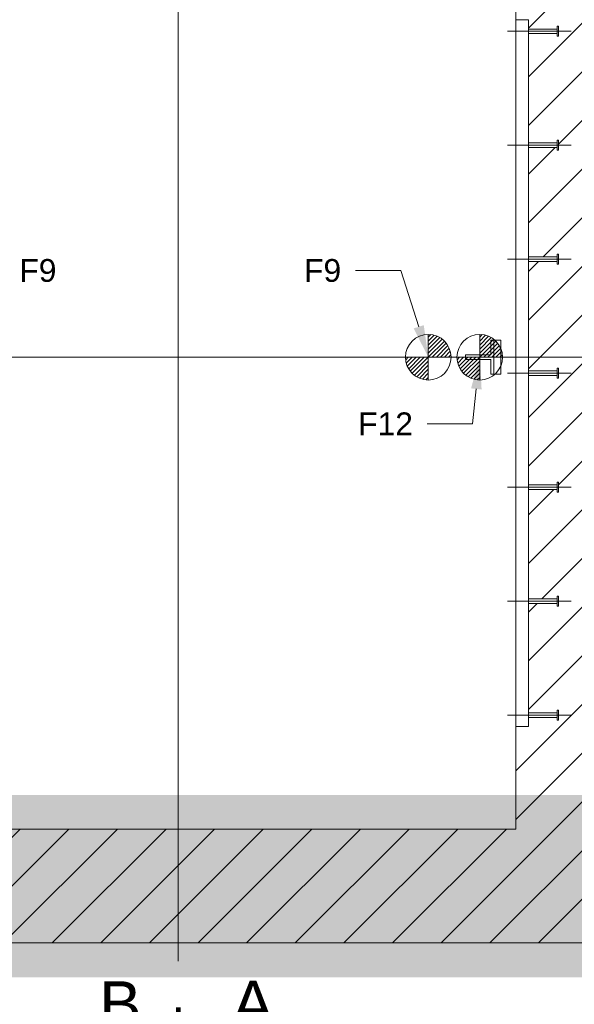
# Model space of a CAD drawing. Extents: x 294 to 994, y 7 to 427.
# Tile 5 of 33: x 509 to 534, y 43 to 86. Entities that reach past the tile are written whole.
import ezdxf
from ezdxf.lldxf.tags import DXFTag

# ---------------------------------------------------------------- set-up
doc = ezdxf.new("R2010")
doc.units = 0
doc.layers.get('0').update_dxf_attribs({"lineweight": 5})
for name, color, linetype, lineweight, true_color in [('3', 9, 'grob', 5, 0x808080), ('7', 9, 'STRICHPUNKT2', 5, 0x808080), ('8_Schraffur', 9, 'Continuous', 5, 0x808080)]:
    doc.layers.add(name, color=color, linetype=linetype, lineweight=lineweight, true_color=true_color)
doc.layers.add('LDShaft-AM_0', color=7, linetype='Continuous', lineweight=50)
doc.layers.add('X_Geometrie', color=3, linetype='Continuous', lineweight=50, true_color=0x00ff00, plot=False)
doc.styles.get("Standard").update_dxf_attribs({"font": 'arial.ttf'})
tags = doc.linetypes.add('fein_strichliert', pattern=[4, 1, -2, 1]).pattern_tags.tags
tags[8:9] = [DXFTag(74, 4), DXFTag(75, 0), DXFTag(340, '0'), DXFTag(46, 0.0), DXFTag(50, 0.0), DXFTag(44, 0.0), DXFTag(45, 0.0)]
tags[6:7] = [DXFTag(74, 4), DXFTag(75, 0), DXFTag(340, '0'), DXFTag(46, 0.0), DXFTag(50, 0.0), DXFTag(44, 0.0), DXFTag(45, 0.0)]
tags[4:5] = [DXFTag(74, 4), DXFTag(75, 0), DXFTag(340, '0'), DXFTag(46, 0.0), DXFTag(50, 0.0), DXFTag(44, 0.0), DXFTag(45, 0.0)]
tags = doc.linetypes.add('grob', pattern=[14, 3, -8, 3]).pattern_tags.tags
tags[8:9] = [DXFTag(74, 4), DXFTag(75, 0), DXFTag(340, '0'), DXFTag(46, 0.0), DXFTag(50, 0.0), DXFTag(44, 0.0), DXFTag(45, 0.0)]
tags[6:7] = [DXFTag(74, 4), DXFTag(75, 0), DXFTag(340, '0'), DXFTag(46, 0.0), DXFTag(50, 0.0), DXFTag(44, 0.0), DXFTag(45, 0.0)]
tags[4:5] = [DXFTag(74, 4), DXFTag(75, 0), DXFTag(340, '0'), DXFTag(46, 0.0), DXFTag(50, 0.0), DXFTag(44, 0.0), DXFTag(45, 0.0)]
tags = doc.linetypes.add('STRICHPUNKT2', pattern=[12.7, 6.35, -3.175, 0, -3.175]).pattern_tags.tags
tags[10:11] = [DXFTag(74, 4), DXFTag(75, 0), DXFTag(340, '0'), DXFTag(46, 0.0), DXFTag(50, 0.0), DXFTag(44, 0.0), DXFTag(45, 0.0)]
tags[8:9] = [DXFTag(74, 4), DXFTag(75, 0), DXFTag(340, '0'), DXFTag(46, 0.0), DXFTag(50, 0.0), DXFTag(44, 0.0), DXFTag(45, 0.0)]
tags[6:7] = [DXFTag(74, 4), DXFTag(75, 0), DXFTag(340, '0'), DXFTag(46, 0.0), DXFTag(50, 0.0), DXFTag(44, 0.0), DXFTag(45, 0.0)]
tags[4:5] = [DXFTag(74, 4), DXFTag(75, 0), DXFTag(340, '0'), DXFTag(46, 0.0), DXFTag(50, 0.0), DXFTag(44, 0.0), DXFTag(45, 0.0)]

# ---------------------------------------------------------------- blocks, each defined once
blk = doc.blocks.new('Schraffur-A05LE2BNBH', base_point=(516.197, 45.616))
at = {"color": 0, "lineweight": -2}
for p, q in [((531.577, 68.671), (534.222, 71.316)), ((532.897, 65.72), (536.017, 68.84)), ((531.577, 64.4), (532.693, 65.516)), ((532.164, 60.716), (536.017, 64.569)), ((531.577, 60.129), (531.964, 60.516)), ((531.577, 55.858), (536.017, 60.298)), ((531.017, 51.027), (536.017, 56.027)), ((529.877, 45.616), (536.017, 51.756)), ((516.197, 49.02), (517.793, 50.616)), ((517.064, 45.616), (522.064, 50.616)), ((521.335, 45.616), (526.335, 50.616)), ((525.606, 45.616), (530.606, 50.616)), ((534.148, 45.616), (536.017, 47.485))]:
    blk.add_line(p, q, dxfattribs=at)
at = {"color": 0, "linetype": 'fein_strichliert', "lineweight": -2, "ltscale": 0.13}
for p, q in [((531.577, 70.806), (532.086, 71.316)), ((531.577, 66.535), (536.017, 70.975)), ((531.577, 62.264), (536.017, 66.704)), ((531.577, 57.993), (536.017, 62.433)), ((531.017, 53.162), (536.017, 58.162)), ((527.741, 45.616), (536.017, 53.892)), ((516.197, 46.884), (519.929, 50.616)), ((519.2, 45.616), (524.2, 50.616)), ((523.471, 45.616), (528.471, 50.616)), ((532.012, 45.616), (536.017, 49.621))]:
    blk.add_line(p, q, dxfattribs=at)
blk = doc.blocks.new('Schraffur-A05LE2BPBH', base_point=(494.017, 45.616))
at = {"color": 0, "lineweight": -2}
for p, q in [((494.017, 69.549), (495.784, 71.316)), ((494.017, 65.278), (498.457, 69.718)), ((494.017, 61.007), (498.457, 65.447)), ((497.996, 60.716), (498.457, 61.176)), ((494.017, 56.736), (497.796, 60.516)), ((497.267, 55.716), (498.457, 56.905)), ((494.017, 52.465), (497.137, 55.585)), ((494.017, 48.194), (499.017, 53.194)), ((495.71, 45.616), (500.71, 50.616)), ((499.98, 45.616), (504.98, 50.616)), ((504.251, 45.616), (509.251, 50.616)), ((508.522, 45.616), (513.522, 50.616)), ((512.793, 45.616), (516.197, 49.02))]:
    blk.add_line(p, q, dxfattribs=at)
at = {"color": 0, "linetype": 'fein_strichliert', "lineweight": -2, "ltscale": 0.13}
for p, q in [((497.319, 70.716), (497.919, 71.316)), ((494.017, 67.414), (497.137, 70.534)), ((494.017, 63.143), (498.457, 67.583)), ((494.017, 58.872), (498.457, 63.312)), ((494.017, 54.601), (498.457, 59.041)), ((494.017, 50.33), (498.803, 55.116)), ((494.017, 46.059), (499.017, 51.059)), ((497.845, 45.616), (502.845, 50.616)), ((502.116, 45.616), (507.116, 50.616)), ((506.387, 45.616), (511.387, 50.616)), ((510.658, 45.616), (515.658, 50.616)), ((514.929, 45.616), (516.197, 46.884))]:
    blk.add_line(p, q, dxfattribs=at)
blk = doc.blocks.new('Schraffur-A05LE2BTBH', base_point=(516.197, 71.316))
at = {"color": 0, "linetype": 'fein_strichliert', "lineweight": -2, "ltscale": 0.13}
for p, q in [((516.197, 89.594), (519.719, 93.116)), ((518.99, 88.116), (523.99, 93.116)), ((523.261, 88.116), (528.261, 93.116)), ((527.532, 88.116), (532.532, 93.116)), ((531.017, 87.33), (536.017, 92.33)), ((531.577, 83.619), (536.017, 88.059)), ((532.897, 80.668), (536.017, 83.788)), ((531.577, 79.348), (532.745, 80.516)), ((532.216, 75.716), (536.017, 79.517)), ((531.577, 75.077), (532.016, 75.516)), ((532.086, 71.316), (536.017, 75.246))]:
    blk.add_line(p, q, dxfattribs=at)
at = {"color": 0, "lineweight": -2}
for p, q in [((516.197, 91.729), (517.584, 93.116)), ((516.855, 88.116), (521.855, 93.116)), ((521.125, 88.116), (526.126, 93.116)), ((525.396, 88.116), (530.397, 93.116)), ((529.667, 88.116), (534.668, 93.116)), ((531.577, 85.754), (536.017, 90.194)), ((531.577, 81.483), (536.017, 85.923)), ((531.577, 77.213), (536.017, 81.653)), ((531.577, 72.942), (536.017, 77.382)), ((534.222, 71.316), (536.017, 73.111))]:
    blk.add_line(p, q, dxfattribs=at)
blk = doc.blocks.new('Schraffur-A05LE2BVBH', base_point=(494.017, 71.316))
at = {"color": 0, "linetype": 'fein_strichliert', "lineweight": -2, "ltscale": 0.13}
for p, q in [((494.017, 84.497), (502.636, 93.116)), ((494.017, 88.768), (498.365, 93.116)), ((494.017, 93.039), (494.094, 93.116)), ((501.906, 88.116), (506.907, 93.116)), ((506.177, 88.116), (511.178, 93.116)), ((510.448, 88.116), (515.449, 93.116)), ((514.719, 88.116), (516.197, 89.594)), ((494.017, 80.226), (498.457, 84.666)), ((494.017, 75.955), (498.457, 80.395)), ((498.048, 75.716), (498.457, 76.124)), ((494.017, 71.685), (497.848, 75.516)), ((497.919, 71.316), (498.457, 71.854))]:
    blk.add_line(p, q, dxfattribs=at)
at = {"color": 0, "lineweight": -2}
for p, q in [((494.017, 86.633), (500.5, 93.116)), ((494.017, 90.904), (496.229, 93.116)), ((499.771, 88.116), (504.771, 93.116)), ((504.042, 88.116), (509.042, 93.116)), ((508.313, 88.116), (513.313, 93.116)), ((512.584, 88.116), (516.197, 91.729)), ((497.371, 85.716), (499.017, 87.362)), ((494.017, 82.362), (497.137, 85.482)), ((494.017, 78.091), (498.457, 82.531)), ((494.017, 73.82), (498.457, 78.26)), ((495.784, 71.316), (498.457, 73.989))]:
    blk.add_line(p, q, dxfattribs=at)
blk = doc.blocks.new('Blockreferenz-A05LE2C1BH', base_point=(491.917, 44.816))
at = {"layer": '7', "linetype": 'STRICHPUNKT2', "ltscale": 0.13}
for p, q in [((516.197, 71.316), (516.197, 94.016)), ((491.917, 71.316), (516.197, 71.316)), ((516.197, 44.816), (516.197, 71.316)), ((516.197, 71.316), (538.117, 71.316))]:
    blk.add_line(p, q, dxfattribs=at)
blk = doc.blocks.new('Polygon-A05LE2CDBH', base_point=(494.017, 45.616))
at = {"color": 0, "linetype": 'ByBlock', "lineweight": -2, "ltscale": 0.13}
blk.add_line((536.017, 45.616), (494.017, 45.616), dxfattribs=at)
blk = doc.blocks.new('Blockreferenz-A05LE2CRBH', base_point=(516.141, 40.639))
at = {"color": 0, "linetype": 'ByBlock', "lineweight": -2, "ltscale": 0.5}
for p, q in [((516.141, 40.639), (516.141, 42.792)), ((516.16, 40.639), (516.16, 42.792)), ((516.178, 40.639), (516.178, 42.792)), ((516.197, 40.639), (516.197, 42.792)), ((516.216, 40.639), (516.216, 42.792)), ((516.234, 40.639), (516.234, 42.792)), ((516.253, 40.639), (516.253, 42.792)), ((517.995, 42.062), (516.253, 41.716)), ((517.995, 41.92), (517.282, 41.92)), ((517.995, 41.939), (517.375, 41.939)), ((517.995, 41.957), (517.469, 41.957)), ((517.995, 41.976), (517.562, 41.976)), ((517.995, 41.995), (517.656, 41.995)), ((517.995, 42.013), (517.749, 42.013)), ((517.995, 42.032), (517.843, 42.032)), ((517.995, 42.05), (517.936, 42.05)), ((517.995, 42.062), (517.995, 41.716)), ((517.995, 41.369), (516.253, 41.716)), ((520.285, 41.716), (516.253, 41.716)), ((520.285, 41.734), (516.346, 41.734)), ((520.285, 41.697), (516.346, 41.697)), ((520.285, 41.753), (516.44, 41.753)), ((520.285, 41.678), (516.44, 41.678)), ((520.285, 41.771), (516.533, 41.771)), ((520.285, 41.66), (516.533, 41.66)), ((517.995, 41.79), (516.627, 41.79)), ((517.995, 41.641), (516.627, 41.641)), ((517.995, 41.809), (516.72, 41.809)), ((517.995, 41.623), (516.72, 41.623)), ((517.995, 41.827), (516.814, 41.827)), ((517.995, 41.604), (516.814, 41.604)), ((517.995, 41.846), (516.907, 41.846)), ((517.995, 41.585), (516.907, 41.585)), ((517.995, 41.864), (517.001, 41.864)), ((517.995, 41.567), (517.001, 41.567)), ((517.995, 41.883), (517.094, 41.883)), ((517.995, 41.548), (517.094, 41.548)), ((517.995, 41.902), (517.188, 41.902)), ((517.995, 41.53), (517.188, 41.53)), ((517.995, 41.511), (517.282, 41.511)), ((517.995, 41.492), (517.375, 41.492)), ((517.995, 41.474), (517.469, 41.474)), ((517.995, 41.716), (517.995, 41.369)), ((517.995, 41.455), (517.562, 41.455)), ((517.995, 41.437), (517.656, 41.437)), ((517.995, 41.418), (517.749, 41.418)), ((517.995, 41.399), (517.843, 41.399)), ((517.995, 41.381), (517.936, 41.381))]:
    blk.add_line(p, q, dxfattribs=at)
at = {"color": 0, "lineweight": -2, "insert": (518.543, 43.957), "char_height": 2, "attachment_point": 1}
blk.add_mtext('{\\fArial;A}', dxfattribs=at)
blk = doc.blocks.new('Blockreferenz-A05LE2CTBH', base_point=(512.108, 40.62))
at = {"color": 0, "linetype": 'ByBlock', "lineweight": -2, "ltscale": 0.5}
for p, q in [((516.141, 40.62), (516.141, 42.774)), ((516.16, 40.62), (516.16, 42.774)), ((516.178, 40.62), (516.178, 42.774)), ((516.197, 40.62), (516.197, 42.774)), ((516.215, 40.62), (516.215, 42.774)), ((516.234, 40.62), (516.234, 42.774)), ((516.252, 40.62), (516.252, 42.774)), ((514.399, 42.043), (516.141, 41.697)), ((514.399, 42.043), (514.399, 41.697)), ((514.399, 42.032), (514.457, 42.032)), ((514.399, 42.013), (514.551, 42.013)), ((514.399, 41.995), (514.644, 41.995)), ((514.399, 41.976), (514.738, 41.976)), ((514.399, 41.957), (514.831, 41.957)), ((514.399, 41.939), (514.925, 41.939)), ((514.399, 41.92), (515.019, 41.92)), ((512.108, 41.753), (515.86, 41.753)), ((512.108, 41.734), (515.954, 41.734)), ((512.108, 41.716), (516.047, 41.716)), ((512.108, 41.697), (516.141, 41.697)), ((512.108, 41.678), (516.047, 41.678)), ((512.108, 41.66), (515.954, 41.66)), ((512.108, 41.641), (515.86, 41.641)), ((514.399, 41.902), (515.112, 41.902)), ((514.399, 41.883), (515.206, 41.883)), ((514.399, 41.864), (515.299, 41.864)), ((514.399, 41.846), (515.393, 41.846)), ((514.399, 41.827), (515.486, 41.827)), ((514.399, 41.809), (515.58, 41.809)), ((514.399, 41.79), (515.673, 41.79)), ((514.399, 41.771), (515.767, 41.771)), ((514.399, 41.697), (514.399, 41.351)), ((514.399, 41.351), (516.141, 41.697)), ((514.399, 41.623), (515.767, 41.623)), ((514.399, 41.604), (515.673, 41.604)), ((514.399, 41.585), (515.58, 41.585)), ((514.399, 41.567), (515.486, 41.567)), ((514.399, 41.548), (515.393, 41.548)), ((514.399, 41.53), (515.299, 41.53)), ((514.399, 41.511), (515.206, 41.511)), ((514.399, 41.492), (515.112, 41.492)), ((514.399, 41.474), (515.019, 41.474)), ((514.399, 41.455), (514.925, 41.455)), ((514.399, 41.437), (514.831, 41.437)), ((514.399, 41.418), (514.738, 41.418)), ((514.399, 41.399), (514.644, 41.399)), ((514.399, 41.381), (514.551, 41.381)), ((514.399, 41.362), (514.457, 41.362))]:
    blk.add_line(p, q, dxfattribs=at)
at = {"color": 0, "lineweight": -2, "insert": (512.717, 43.938), "char_height": 2, "attachment_point": 1}
blk.add_mtext('{\\fArial;B}', dxfattribs=at)
blk = doc.blocks.new('Blockreferenz-A05LE2D3BH', base_point=(530.657, 55.116))
at = {"color": 0, "linetype": 'ByBlock', "lineweight": -2, "ltscale": 0.13}
for p, q in [((531.017, 55.116), (531.017, 86.116)), ((531.017, 86.116), (531.577, 86.116)), ((531.577, 55.116), (531.577, 86.116)), ((531.577, 55.116), (531.017, 55.116))]:
    blk.add_line(p, q, dxfattribs=at)
at = {"layer": '3', "linetype": 'grob', "ltscale": 0.13}
for p, q in [((531.577, 85.708), (531.577, 85.716)), ((531.577, 85.716), (532.837, 85.716)), ((531.577, 85.686), (531.577, 85.708)), ((531.577, 85.654), (531.577, 85.686)), ((531.577, 85.616), (531.577, 85.654)), ((531.577, 85.577), (531.577, 85.616)), ((531.577, 85.545), (531.577, 85.577)), ((531.577, 85.523), (531.577, 85.545)), ((532.837, 85.819), (532.837, 85.836)), ((532.837, 85.836), (532.897, 85.836)), ((532.837, 85.771), (532.837, 85.819)), ((532.837, 85.7), (532.837, 85.771)), ((532.837, 85.716), (532.837, 85.708)), ((532.837, 85.708), (532.837, 85.686)), ((532.837, 85.616), (532.837, 85.7)), ((532.837, 85.686), (532.837, 85.654)), ((532.837, 85.654), (532.837, 85.616)), ((532.837, 85.532), (532.837, 85.616)), ((532.837, 85.616), (532.837, 85.577)), ((532.837, 85.577), (532.837, 85.545)), ((532.837, 85.545), (532.837, 85.523)), ((532.897, 85.836), (532.897, 85.819)), ((532.897, 85.819), (532.897, 85.771)), ((532.897, 85.771), (532.897, 85.7)), ((532.897, 85.7), (532.897, 85.616)), ((532.897, 85.616), (532.897, 85.532)), ((531.577, 85.516), (531.577, 85.523)), ((532.837, 85.516), (531.577, 85.516)), ((532.837, 85.46), (532.837, 85.532)), ((532.837, 85.523), (532.837, 85.516)), ((532.837, 85.412), (532.837, 85.46)), ((532.837, 85.396), (532.837, 85.412)), ((532.897, 85.396), (532.837, 85.396)), ((532.897, 85.532), (532.897, 85.46)), ((532.897, 85.46), (532.897, 85.412)), ((532.897, 85.412), (532.897, 85.396)), ((532.837, 80.819), (532.837, 80.836)), ((532.837, 80.836), (532.897, 80.836)), ((532.837, 80.771), (532.837, 80.819)), ((532.897, 80.836), (532.897, 80.819)), ((532.897, 80.819), (532.897, 80.771)), ((531.577, 80.708), (531.577, 80.716)), ((531.577, 80.716), (532.837, 80.716)), ((531.577, 80.686), (531.577, 80.708)), ((531.577, 80.654), (531.577, 80.686)), ((531.577, 80.616), (531.577, 80.654)), ((531.577, 80.577), (531.577, 80.616)), ((531.577, 80.545), (531.577, 80.577)), ((531.577, 80.523), (531.577, 80.545)), ((531.577, 80.516), (531.577, 80.523)), ((532.837, 80.516), (531.577, 80.516)), ((532.837, 80.7), (532.837, 80.771)), ((532.837, 80.716), (532.837, 80.708)), ((532.837, 80.708), (532.837, 80.686)), ((532.837, 80.616), (532.837, 80.7)), ((532.837, 80.686), (532.837, 80.654)), ((532.837, 80.654), (532.837, 80.616)), ((532.837, 80.532), (532.837, 80.616)), ((532.837, 80.616), (532.837, 80.577)), ((532.837, 80.577), (532.837, 80.545)), ((532.837, 80.545), (532.837, 80.523)), ((532.837, 80.46), (532.837, 80.532)), ((532.837, 80.523), (532.837, 80.516)), ((532.837, 80.412), (532.837, 80.46)), ((532.837, 80.396), (532.837, 80.412)), ((532.897, 80.396), (532.837, 80.396)), ((532.897, 80.771), (532.897, 80.7)), ((532.897, 80.7), (532.897, 80.616)), ((532.897, 80.616), (532.897, 80.532)), ((532.897, 80.532), (532.897, 80.46)), ((532.897, 80.46), (532.897, 80.412)), ((532.897, 80.412), (532.897, 80.396)), ((531.577, 75.708), (531.577, 75.716)), ((531.577, 75.716), (532.837, 75.716)), ((531.577, 75.686), (531.577, 75.708)), ((531.577, 75.654), (531.577, 75.686)), ((531.577, 75.616), (531.577, 75.654)), ((531.577, 75.577), (531.577, 75.616)), ((532.837, 75.819), (532.837, 75.836)), ((532.837, 75.836), (532.897, 75.836)), ((532.837, 75.771), (532.837, 75.819)), ((532.837, 75.7), (532.837, 75.771)), ((532.837, 75.716), (532.837, 75.708)), ((532.837, 75.708), (532.837, 75.686)), ((532.837, 75.616), (532.837, 75.7)), ((532.837, 75.686), (532.837, 75.654)), ((532.837, 75.654), (532.837, 75.616)), ((532.837, 75.532), (532.837, 75.616)), ((532.837, 75.616), (532.837, 75.577)), ((532.897, 75.836), (532.897, 75.819)), ((532.897, 75.819), (532.897, 75.771)), ((532.897, 75.771), (532.897, 75.7)), ((532.897, 75.7), (532.897, 75.616)), ((532.897, 75.616), (532.897, 75.532)), ((531.577, 75.545), (531.577, 75.577)), ((531.577, 75.523), (531.577, 75.545)), ((531.577, 75.516), (531.577, 75.523)), ((532.837, 75.516), (531.577, 75.516)), ((532.837, 75.577), (532.837, 75.545)), ((532.837, 75.545), (532.837, 75.523)), ((532.837, 75.46), (532.837, 75.532)), ((532.837, 75.523), (532.837, 75.516)), ((532.837, 75.412), (532.837, 75.46)), ((532.837, 75.396), (532.837, 75.412)), ((532.897, 75.396), (532.837, 75.396)), ((532.897, 75.532), (532.897, 75.46)), ((532.897, 75.46), (532.897, 75.412)), ((532.897, 75.412), (532.897, 75.396)), ((531.577, 70.708), (531.577, 70.716)), ((531.577, 70.716), (532.837, 70.716)), ((531.577, 70.686), (531.577, 70.708)), ((531.577, 70.654), (531.577, 70.686)), ((531.577, 70.616), (531.577, 70.654)), ((531.577, 70.577), (531.577, 70.616)), ((531.577, 70.545), (531.577, 70.577)), ((531.577, 70.523), (531.577, 70.545)), ((531.577, 70.516), (531.577, 70.523)), ((532.837, 70.516), (531.577, 70.516)), ((532.837, 70.819), (532.837, 70.836)), ((532.837, 70.836), (532.897, 70.836)), ((532.837, 70.771), (532.837, 70.819)), ((532.837, 70.7), (532.837, 70.771)), ((532.837, 70.716), (532.837, 70.708)), ((532.837, 70.708), (532.837, 70.686)), ((532.837, 70.616), (532.837, 70.7)), ((532.837, 70.686), (532.837, 70.654)), ((532.837, 70.654), (532.837, 70.616)), ((532.837, 70.532), (532.837, 70.616)), ((532.837, 70.616), (532.837, 70.577)), ((532.837, 70.577), (532.837, 70.545)), ((532.837, 70.545), (532.837, 70.523)), ((532.837, 70.46), (532.837, 70.532)), ((532.837, 70.523), (532.837, 70.516)), ((532.837, 70.412), (532.837, 70.46)), ((532.897, 70.836), (532.897, 70.819)), ((532.897, 70.819), (532.897, 70.771)), ((532.897, 70.771), (532.897, 70.7)), ((532.897, 70.7), (532.897, 70.616)), ((532.897, 70.616), (532.897, 70.532)), ((532.897, 70.532), (532.897, 70.46)), ((532.897, 70.46), (532.897, 70.412)), ((532.837, 70.396), (532.837, 70.412)), ((532.897, 70.396), (532.837, 70.396)), ((532.897, 70.412), (532.897, 70.396)), ((531.577, 65.708), (531.577, 65.716)), ((531.577, 65.716), (532.837, 65.716)), ((531.577, 65.686), (531.577, 65.708)), ((531.577, 65.654), (531.577, 65.686)), ((532.837, 65.819), (532.837, 65.836)), ((532.837, 65.836), (532.897, 65.836)), ((532.837, 65.771), (532.837, 65.819)), ((532.837, 65.7), (532.837, 65.771)), ((532.837, 65.716), (532.837, 65.708)), ((532.837, 65.708), (532.837, 65.686)), ((532.837, 65.616), (532.837, 65.7)), ((532.837, 65.686), (532.837, 65.654)), ((532.897, 65.836), (532.897, 65.819)), ((532.897, 65.819), (532.897, 65.771)), ((532.897, 65.771), (532.897, 65.7)), ((532.897, 65.7), (532.897, 65.616)), ((531.577, 65.616), (531.577, 65.654)), ((531.577, 65.577), (531.577, 65.616)), ((531.577, 65.545), (531.577, 65.577)), ((531.577, 65.523), (531.577, 65.545)), ((531.577, 65.516), (531.577, 65.523)), ((532.837, 65.516), (531.577, 65.516)), ((532.837, 65.654), (532.837, 65.616)), ((532.837, 65.532), (532.837, 65.616)), ((532.837, 65.616), (532.837, 65.577)), ((532.837, 65.577), (532.837, 65.545)), ((532.837, 65.545), (532.837, 65.523)), ((532.837, 65.46), (532.837, 65.532)), ((532.837, 65.523), (532.837, 65.516)), ((532.837, 65.412), (532.837, 65.46)), ((532.837, 65.396), (532.837, 65.412)), ((532.897, 65.396), (532.837, 65.396)), ((532.897, 65.616), (532.897, 65.532)), ((532.897, 65.532), (532.897, 65.46)), ((532.897, 65.46), (532.897, 65.412)), ((532.897, 65.412), (532.897, 65.396)), ((531.577, 60.708), (531.577, 60.716)), ((531.577, 60.716), (532.837, 60.716)), ((531.577, 60.686), (531.577, 60.708)), ((531.577, 60.654), (531.577, 60.686)), ((531.577, 60.616), (531.577, 60.654)), ((531.577, 60.577), (531.577, 60.616)), ((531.577, 60.545), (531.577, 60.577)), ((531.577, 60.523), (531.577, 60.545)), ((531.577, 60.516), (531.577, 60.523)), ((532.837, 60.516), (531.577, 60.516)), ((532.837, 60.819), (532.837, 60.836)), ((532.837, 60.836), (532.897, 60.836)), ((532.837, 60.771), (532.837, 60.819)), ((532.837, 60.7), (532.837, 60.771)), ((532.837, 60.716), (532.837, 60.708)), ((532.837, 60.708), (532.837, 60.686)), ((532.837, 60.616), (532.837, 60.7)), ((532.837, 60.686), (532.837, 60.654)), ((532.837, 60.654), (532.837, 60.616)), ((532.837, 60.532), (532.837, 60.616)), ((532.837, 60.616), (532.837, 60.577)), ((532.837, 60.577), (532.837, 60.545)), ((532.837, 60.545), (532.837, 60.523)), ((532.837, 60.46), (532.837, 60.532)), ((532.837, 60.523), (532.837, 60.516)), ((532.897, 60.836), (532.897, 60.819)), ((532.897, 60.819), (532.897, 60.771)), ((532.897, 60.771), (532.897, 60.7)), ((532.897, 60.7), (532.897, 60.616)), ((532.897, 60.616), (532.897, 60.532)), ((532.897, 60.532), (532.897, 60.46)), ((532.837, 60.412), (532.837, 60.46)), ((532.837, 60.396), (532.837, 60.412)), ((532.897, 60.396), (532.837, 60.396)), ((532.897, 60.46), (532.897, 60.412)), ((532.897, 60.412), (532.897, 60.396)), ((532.837, 55.819), (532.837, 55.836)), ((532.837, 55.836), (532.897, 55.836)), ((532.837, 55.771), (532.837, 55.819)), ((532.837, 55.7), (532.837, 55.771)), ((532.897, 55.836), (532.897, 55.819)), ((532.897, 55.819), (532.897, 55.771)), ((532.897, 55.771), (532.897, 55.7)), ((531.577, 55.708), (531.577, 55.716)), ((531.577, 55.716), (532.837, 55.716)), ((531.577, 55.686), (531.577, 55.708)), ((531.577, 55.654), (531.577, 55.686)), ((531.577, 55.616), (531.577, 55.654)), ((531.577, 55.577), (531.577, 55.616)), ((531.577, 55.545), (531.577, 55.577)), ((531.577, 55.523), (531.577, 55.545)), ((531.577, 55.516), (531.577, 55.523)), ((532.837, 55.516), (531.577, 55.516)), ((532.837, 55.716), (532.837, 55.708)), ((532.837, 55.708), (532.837, 55.686)), ((532.837, 55.616), (532.837, 55.7)), ((532.837, 55.686), (532.837, 55.654)), ((532.837, 55.654), (532.837, 55.616)), ((532.837, 55.532), (532.837, 55.616)), ((532.837, 55.616), (532.837, 55.577)), ((532.837, 55.577), (532.837, 55.545)), ((532.837, 55.545), (532.837, 55.523)), ((532.837, 55.46), (532.837, 55.532)), ((532.837, 55.523), (532.837, 55.516)), ((532.837, 55.412), (532.837, 55.46)), ((532.837, 55.396), (532.837, 55.412)), ((532.897, 55.396), (532.837, 55.396)), ((532.897, 55.7), (532.897, 55.616)), ((532.897, 55.616), (532.897, 55.532)), ((532.897, 55.532), (532.897, 55.46)), ((532.897, 55.46), (532.897, 55.412)), ((532.897, 55.412), (532.897, 55.396))]:
    blk.add_line(p, q, dxfattribs=at)
at = {"layer": '7', "linetype": 'STRICHPUNKT2', "ltscale": 0.13}
for p, q in [((530.657, 85.616), (533.457, 85.616)), ((530.657, 80.616), (533.457, 80.616)), ((530.657, 75.616), (533.457, 75.616)), ((530.657, 70.616), (533.457, 70.616)), ((530.657, 65.616), (533.457, 65.616)), ((530.657, 60.616), (533.457, 60.616)), ((530.657, 55.616), (533.457, 55.616))]:
    blk.add_line(p, q, dxfattribs=at)
blk = doc.blocks.new('Polygon-A05LE2DBBH', base_point=(499.017, 50.616))
at = {"color": 0, "linetype": 'ByBlock', "lineweight": -2, "ltscale": 0.13}
for p, q in [((499.017, 50.616), (499.017, 88.116)), ((499.017, 88.116), (531.017, 88.116)), ((531.017, 88.116), (531.017, 50.616)), ((531.017, 50.616), (499.017, 50.616))]:
    blk.add_line(p, q, dxfattribs=at)
blk = doc.blocks.new('Polygon-A05LE2DDBH', base_point=(492.814, 44.116))
at = {"color": 0, "linetype": 'ByBlock', "lineweight": -2, "ltscale": 0.5}
blk.add_solid([(492.814, 44.116), (492.814, 52.116), (626.068, 44.116), (626.068, 52.116)], dxfattribs=at)
blk = doc.blocks.new('Blockreferenz-A05LE2DTBH', base_point=(526.177, 70.316))
at = {"color": 0, "linetype": 'ByBlock', "lineweight": -2, "ltscale": 0.13}
for p, q in [((527.177, 72.316), (527.177, 70.316)), ((527.177, 72.2), (527.287, 72.31)), ((527.177, 72.023), (527.436, 72.282)), ((527.177, 71.846), (527.567, 72.236)), ((527.177, 71.669), (527.685, 72.177)), ((527.177, 71.493), (527.79, 72.106)), ((527.177, 71.316), (527.884, 72.023)), ((527.354, 71.316), (527.967, 71.929)), ((527.53, 71.316), (528.038, 71.824)), ((526.177, 71.316), (528.177, 71.316)), ((526.183, 71.206), (526.293, 71.316)), ((526.211, 71.057), (526.47, 71.316)), ((526.256, 70.925), (526.647, 71.316)), ((526.315, 70.808), (526.823, 71.316)), ((526.387, 70.703), (527, 71.316)), ((526.47, 70.609), (527.177, 71.316)), ((527.707, 71.316), (528.098, 71.706)), ((527.884, 71.316), (528.143, 71.575)), ((528.061, 71.316), (528.171, 71.426)), ((526.564, 70.526), (527.177, 71.139)), ((526.669, 70.454), (527.177, 70.962)), ((526.787, 70.395), (527.177, 70.785)), ((526.918, 70.35), (527.177, 70.609)), ((527.067, 70.322), (527.177, 70.432))]:
    blk.add_line(p, q, dxfattribs=at)
at = {"color": 0, "linetype": 'ByBlock', "lineweight": 0, "ltscale": 0.13}
blk.add_line((527.177, 71.316), (527.177, 71.316), dxfattribs=at)
blk.add_line((527.177, 71.316), (527.177, 71.316), dxfattribs=at)
at = {"color": 0, "linetype": 'ByBlock', "lineweight": -2, "ltscale": 0.13}
blk.add_circle((527.177, 71.316), 1, dxfattribs=at)
blk = doc.blocks.new('MText-A05LE2DXBH', base_point=(521.72, 74.623))
at = {"color": 0, "linetype": 'ByBlock', "lineweight": -2, "ltscale": 0.13, "insert": (521.72, 75.623), "char_height": 1, "attachment_point": 1}
blk.add_mtext('{\\fArial Unicode MS;F9}', dxfattribs=at)
blk = doc.blocks.new('MText-A05LE2DZBH', base_point=(509.217, 74.623))
at = {"color": 0, "linetype": 'ByBlock', "lineweight": -2, "ltscale": 0.13, "insert": (509.217, 75.623), "char_height": 1, "attachment_point": 1}
blk.add_mtext('{\\fArial Unicode MS;F9}', dxfattribs=at)
blk = doc.blocks.new('MText-A05LE2E1BH', base_point=(524.097, 67.894))
at = {"color": 0, "linetype": 'ByBlock', "lineweight": -2, "ltscale": 0.13, "insert": (524.097, 68.894), "char_height": 1, "attachment_point": 1}
blk.add_mtext('{\\fArial Unicode MS;F12}', dxfattribs=at)
blk = doc.blocks.new('Blockreferenz-A05LE2E7BH', base_point=(528.437, 70.316))
at = {"color": 0, "linetype": 'ByBlock', "lineweight": -2, "ltscale": 0.13}
for p, q in [((529.437, 72.316), (529.437, 70.316)), ((529.437, 72.2), (529.547, 72.31)), ((529.437, 72.023), (529.696, 72.282)), ((529.437, 71.846), (529.827, 72.236)), ((529.437, 71.669), (529.945, 72.177)), ((529.437, 71.493), (530.05, 72.106)), ((529.437, 71.316), (530.144, 72.023)), ((529.614, 71.316), (530.227, 71.929)), ((529.79, 71.316), (530.298, 71.824)), ((528.437, 71.316), (530.437, 71.316)), ((528.443, 71.206), (528.553, 71.316)), ((528.471, 71.057), (528.73, 71.316)), ((528.516, 70.925), (528.907, 71.316)), ((528.575, 70.808), (529.083, 71.316)), ((528.647, 70.703), (529.26, 71.316)), ((528.73, 70.609), (529.437, 71.316)), ((529.967, 71.316), (530.358, 71.706)), ((530.144, 71.316), (530.403, 71.575)), ((530.321, 71.316), (530.431, 71.426)), ((528.824, 70.526), (529.437, 71.139)), ((528.929, 70.454), (529.437, 70.962)), ((529.047, 70.395), (529.437, 70.785)), ((529.178, 70.35), (529.437, 70.609)), ((529.327, 70.322), (529.437, 70.432))]:
    blk.add_line(p, q, dxfattribs=at)
at = {"color": 0, "linetype": 'ByBlock', "lineweight": 0, "ltscale": 0.13}
blk.add_line((529.437, 71.316), (529.437, 71.316), dxfattribs=at)
blk.add_line((529.437, 71.316), (529.437, 71.316), dxfattribs=at)
at = {"color": 0, "linetype": 'ByBlock', "lineweight": -2, "ltscale": 0.13}
blk.add_circle((529.437, 71.316), 1, dxfattribs=at)

msp = doc.modelspace()

# ---------------------------------------------------------------- linework, layer by layer
at = {"ltscale": 0.13}
for p, q in [((525.977, 75.116), (523.977, 75.116)), ((526.755, 72.651), (525.977, 75.116)), ((530.057, 72.066), (529.917, 72.066)), ((529.917, 72.066), (529.917, 71.416)), ((530.057, 72.066), (529.917, 72.066)), ((529.917, 72.066), (529.917, 71.416)), ((530.057, 70.566), (530.057, 72.066)), ((530.357, 72.066), (530.057, 72.066)), ((530.057, 72.066), (530.057, 70.566)), ((530.057, 70.566), (530.057, 72.066)), ((530.357, 72.066), (530.057, 72.066)), ((530.057, 72.066), (530.057, 70.566)), ((530.357, 70.566), (530.357, 72.066)), ((530.357, 70.566), (530.357, 72.066)), ((529.917, 71.416), (528.817, 71.416)), ((528.817, 71.416), (528.817, 71.216)), ((529.917, 71.416), (528.817, 71.416)), ((528.817, 71.416), (528.817, 71.216)), ((528.817, 71.216), (529.917, 71.216)), ((528.817, 71.216), (529.917, 71.216)), ((529.917, 71.216), (529.917, 70.566)), ((529.917, 71.216), (529.917, 70.566)), ((529.917, 70.566), (530.057, 70.566)), ((529.917, 70.566), (530.057, 70.566)), ((530.057, 70.566), (530.357, 70.566)), ((530.057, 70.566), (530.357, 70.566)), ((529.286, 69.924), (529.12, 68.397)), ((529.12, 68.397), (527.12, 68.397))]:
    msp.add_line(p, q, dxfattribs=at)
for points in [[(527.177, 71.316), (526.533, 72.58), (526.978, 72.721)], [(529.437, 71.316), (529.518, 69.899), (529.054, 69.949)]]:
    msp.add_solid(points, dxfattribs=at)

# ---------------------------------------------------------------- block references
for name, p in [('Blockreferenz-A05LE2C1BH', (491.917, 44.816)), ('Polygon-A05LE2CDBH', (494.017, 45.616)), ('Polygon-A05LE2DBBH', (499.017, 50.616)), ('Blockreferenz-A05LE2D3BH', (530.657, 55.116)), ('MText-A05LE2DZBH', (509.217, 74.623)), ('MText-A05LE2DXBH', (521.72, 74.623)), ('Blockreferenz-A05LE2DTBH', (526.177, 70.316)), ('Blockreferenz-A05LE2E7BH', (528.437, 70.316)), ('MText-A05LE2E1BH', (524.097, 67.894))]:
    msp.add_blockref(name, p, dxfattribs=at)
at = {"layer": '8_Schraffur', "color": 3, "ltscale": 0.13, "true_color": 0x00ff00}
for name, p in [('Schraffur-A05LE2BVBH', (494.017, 71.316)), ('Schraffur-A05LE2BTBH', (516.197, 71.316)), ('Schraffur-A05LE2BPBH', (494.017, 45.616)), ('Schraffur-A05LE2BNBH', (516.197, 45.616))]:
    msp.add_blockref(name, p, dxfattribs=at)
at = {"layer": 'LDShaft-AM_0', "ltscale": 0.5}
for name, p in [('Blockreferenz-A05LE2CTBH', (512.108, 40.62)), ('Blockreferenz-A05LE2CRBH', (516.141, 40.639))]:
    msp.add_blockref(name, p, dxfattribs=at)
at = {"layer": 'X_Geometrie', "color": 3, "ltscale": 0.5, "true_color": 0x00ff00}
msp.add_blockref('Polygon-A05LE2DDBH', (492.814, 44.116), dxfattribs=at)

doc.saveas('drawing.dxf')
